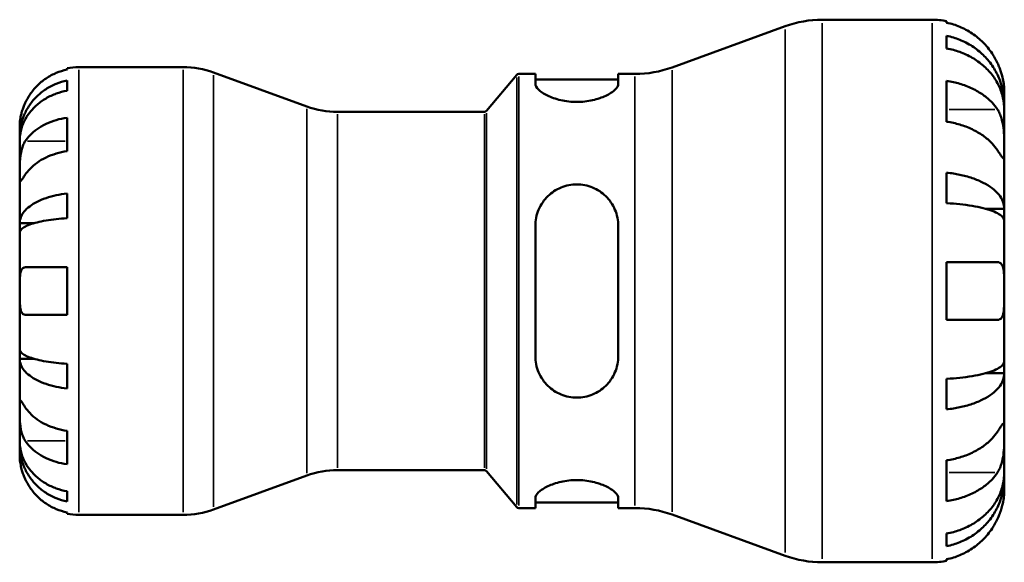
# Model space of a CAD drawing. Header units: millimetres. Extents: x 0 to 905, y -151 to 594.
# Tile 5 of 10: x 306 to 493, y 213 to 316. Entities that reach past the tile are written whole.
import ezdxf

# ---------------------------------------------------------------- set-up
doc = ezdxf.new("R2010")
doc.units = ezdxf.units.MM
doc.layers.add('Visible (ANSI)', color=7, linetype='Continuous', lineweight=50)
doc.layers.add('Visible Narrow (ANSI)', color=7, linetype='Continuous', lineweight=35)

msp = doc.modelspace()

# ---------------------------------------------------------------- linework, layer by layer
at = {"layer": 'Visible (ANSI)'}
for p, q in [((430.2377, 306.5383), (451.7102, 314.3537)), ((458.7558, 315.596), (479.6434, 315.596)), ((482.3834, 315.3192), (482.3834, 315.0252)), ((482.3834, 312.5314), (482.3834, 310.1312)), ((315.3434, 306.1285), (315.3434, 306.3687)), ((317.5934, 306.596), (337.3659, 306.596)), ((360.9002, 299.1212), (343.1802, 305.5708)), ((394.9933, 298.2746), (400.7351, 305.1174)), ((401.1181, 305.296), (404.2801, 305.296)), ((404.2801, 305.296), (404.2801, 303.3983)), ((420.0301, 305.296), (423.1921, 305.296)), ((420.0301, 303.3983), (420.0301, 305.296)), ((315.3434, 302.108), (315.3434, 304.0525)), ((404.2801, 304.266), (420.0301, 304.266)), ((482.3834, 303.9833), (482.3834, 296.2335)), ((493.3434, 299.4814), (493.3434, 301.896)), ((493.3434, 299.4814), (493.2981, 299.4814)), ((493.3434, 298.5171), (493.3434, 299.4814)), ((366.7146, 298.096), (394.6103, 298.096)), ((493.3434, 290.8246), (493.3434, 298.5171)), ((315.3434, 290.6355), (315.3434, 296.9994)), ((306.3434, 293.3351), (306.3434, 295.346)), ((306.3434, 292.5698), (306.3434, 293.3351)), ((306.3434, 293.3351), (306.3782, 293.3351)), ((306.3434, 286.1931), (306.3434, 292.5698)), ((493.3434, 279.7175), (493.3434, 290.8246)), ((306.3434, 276.9726), (306.3434, 286.1931)), ((482.3834, 286.5587), (482.3834, 280.7643)), ((315.3434, 277.8966), (315.3434, 282.5911)), ((493.3434, 279.7175), (489.7434, 279.7175)), ((493.3434, 277.3893), (493.3434, 279.7175)), ((306.3434, 275.1248), (306.3434, 276.9726)), ((306.3434, 276.9726), (309.0723, 276.9726)), ((493.3434, 264.096), (493.3434, 277.3893)), ((306.3434, 264.096), (306.3434, 275.1248)), ((404.2801, 276.456), (404.2801, 251.736)), ((420.0301, 251.736), (420.0301, 276.456)), ((482.3834, 269.576), (482.3834, 258.616)), ((315.3434, 259.596), (315.3434, 268.596)), ((306.3434, 253.0671), (306.3434, 264.096)), ((493.3434, 250.8027), (493.3434, 264.096)), ((306.3434, 251.2194), (306.3434, 253.0671)), ((306.3434, 241.9989), (306.3434, 251.2194)), ((306.3434, 251.2194), (309.0723, 251.2194)), ((493.3434, 248.4745), (493.3434, 250.8027)), ((315.3434, 245.6009), (315.3434, 250.2954)), ((482.3834, 247.4277), (482.3834, 241.6332)), ((493.3434, 248.4745), (489.7434, 248.4745)), ((493.3434, 237.3674), (493.3434, 248.4745)), ((306.3434, 235.6222), (306.3434, 241.9989)), ((315.3434, 231.1925), (315.3434, 237.5565)), ((493.3434, 229.6749), (493.3434, 237.3674)), ((306.3434, 234.8569), (306.3434, 235.6222)), ((306.3434, 232.846), (306.3434, 234.8569)), ((306.3434, 234.8569), (306.3782, 234.8569)), ((482.3834, 231.9585), (482.3834, 224.2086)), ((366.7146, 230.096), (394.6103, 230.096)), ((360.9002, 229.0708), (343.1802, 222.6212)), ((394.9933, 229.9174), (400.7351, 223.0746)), ((493.3434, 228.7106), (493.2981, 228.7106)), ((493.3434, 228.7106), (493.3434, 229.6749)), ((493.3434, 226.296), (493.3434, 228.7106)), ((315.3434, 224.1394), (315.3434, 226.084)), ((404.2801, 224.7937), (404.2801, 222.896)), ((420.0301, 222.896), (420.0301, 224.7937)), ((401.1181, 222.896), (404.2801, 222.896)), ((404.2801, 223.926), (420.0301, 223.926)), ((420.0301, 222.896), (423.1921, 222.896)), ((315.3434, 221.8233), (315.3434, 222.0635)), ((317.5934, 221.596), (337.3659, 221.596)), ((430.2377, 221.6537), (451.7102, 213.8383)), ((482.3834, 218.0608), (482.3834, 215.6606)), ((458.7558, 212.596), (479.6434, 212.596)), ((482.3834, 213.1668), (482.3834, 212.8728))]:
    msp.add_line(p, q, dxfattribs=at)
for centre, radius, start, end in [((458.7558, 294.996), 20.6, 90, 110), ((479.6434, 301.896), 13.7, 78.463041, 90), ((317.5934, 295.346), 11.25, 90, 101.536959), ((337.3659, 289.596), 17, 70, 90), ((401.1181, 304.796), 0.5, 90, 140), ((423.1921, 325.896), 20.6, 270, 290), ((366.7146, 315.096), 17, 250, 270), ((394.6103, 298.596), 0.5, 270, 320), ((366.7146, 213.096), 17, 90, 110), ((394.6103, 229.596), 0.5, 40, 90), ((337.3659, 238.596), 17, 270, 290), ((401.1181, 223.396), 0.5, 220, 270), ((423.1921, 202.296), 20.6, 70, 90), ((317.5934, 232.846), 11.25, 258.463041, 270), ((458.7558, 233.196), 20.6, 250, 270), ((479.6434, 226.296), 13.7, 270, 281.536959)]:
    msp.add_arc(centre, radius, start, end, dxfattribs=at)
for points, knots in [([(492.0432, 307.376), (491.7594, 307.9848), (491.4153, 308.603), (490.5115, 309.9619), (489.9159, 310.6788), (488.7189, 311.8803), (488.0077, 312.4759), (486.4756, 313.5035), (485.6547, 313.9354), (484.1157, 314.5748), (483.2598, 314.8453), (482.3834, 315.0252)], [6.70146308, 6.70146308, 6.70146308, 6.70146308, 6.89546082, 6.89546082, 7.15046266, 7.15046266, 7.40424929, 7.40424929, 7.65803592, 7.65803592, 7.90421072, 7.90421072, 7.90421072, 7.90421072]), ([(482.3834, 312.5314), (483.2618, 312.3572), (484.1198, 312.0952), (485.6605, 311.4764), (486.4815, 311.0589), (488.014, 310.0656), (488.7255, 309.4897), (489.9218, 308.3292), (490.5166, 307.6374), (491.5421, 306.1478), (491.9729, 305.3501), (492.6217, 303.8301), (492.899, 302.9675), (493.2599, 301.2051), (493.3434, 300.3053), (493.3434, 299.4814)], [0.25991455, 0.25991455, 0.25991455, 0.25991455, 0.50662445, 0.50662445, 0.76033137, 0.76033137, 1.01403828, 1.01403828, 1.26839286, 1.26839286, 1.52274744, 1.52274744, 1.77803646, 1.77803646, 2.03332548, 2.03332548, 2.03332548, 2.03332548]), ([(493.3434, 298.5171), (493.3434, 299.2503), (493.2599, 300.0511), (492.899, 301.6196), (492.6217, 302.3873), (491.9729, 303.7401), (491.5421, 304.45), (490.5166, 305.7757), (489.9218, 306.3914), (488.7255, 307.4242), (488.014, 307.9367), (486.4815, 308.8208), (485.6605, 309.1923), (484.1198, 309.7431), (483.2618, 309.9762), (482.3834, 310.1312)], [6.10802069, 6.10802069, 6.10802069, 6.10802069, 6.36330972, 6.36330972, 6.61859874, 6.61859874, 6.87295331, 6.87295331, 7.12730789, 7.12730789, 7.38101481, 7.38101481, 7.63472173, 7.63472173, 7.88143162, 7.88143162, 7.88143162, 7.88143162]), ([(493.3434, 301.896), (493.3434, 301.896), (493.3441, 301.9666), (493.338, 302.2748), (493.3294, 302.5429), (493.2669, 303.2218), (493.217, 303.612), (493.0589, 304.439), (492.9604, 304.8558), (492.7517, 305.5675), (492.6605, 305.8472), (492.4662, 306.3847), (492.3656, 306.6407), (492.1887, 307.0568), (492.1173, 307.217), (492.0432, 307.376)], [0, 0, 0, 0, 0.152396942, 0.152396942, 0.337511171, 0.337511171, 0.505641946, 0.505641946, 0.651702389, 0.651702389, 0.743108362, 0.743108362, 0.825561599, 0.825561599, 0.877547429, 0.877547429, 0.877547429, 0.877547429]), ([(315.3434, 306.1285), (314.6237, 305.9808), (313.9209, 305.7586), (312.6571, 305.2336), (311.9829, 304.8789), (310.7248, 304.0351), (310.1408, 303.546), (309.1579, 302.5595), (308.6688, 301.9708), (307.9263, 300.8545), (307.6435, 300.3464), (307.4104, 299.846)], [0.21343841, 0.21343841, 0.21343841, 0.21343841, 0.415599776, 0.415599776, 0.62400044, 0.62400044, 0.832401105, 0.832401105, 1.041788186, 1.041788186, 1.201242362, 1.201242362, 1.201242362, 1.201242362]), ([(306.3434, 293.3351), (306.3434, 294.011), (306.4119, 294.7493), (306.7076, 296.1953), (306.9349, 296.9031), (307.4666, 298.1503), (307.8196, 298.8049), (308.6601, 300.0274), (309.1476, 300.5953), (310.1292, 301.5492), (310.7137, 302.023), (311.9729, 302.8404), (312.6476, 303.1839), (313.9146, 303.6935), (314.6206, 303.9092), (315.3434, 304.0525)], [5.01611651, 5.01611651, 5.01611651, 5.01611651, 5.22556214, 5.22556214, 5.43500778, 5.43500778, 5.64366868, 5.64366868, 5.85232958, 5.85232958, 6.06089336, 6.06089336, 6.26945714, 6.26945714, 6.47247333, 6.47247333, 6.47247333, 6.47247333]), ([(420.0301, 303.3983), (420.0301, 303.0773), (419.821, 302.6916), (418.987, 301.8976), (418.3628, 301.4912), (416.959, 300.8299), (416.1005, 300.5236), (414.1959, 300.0991), (413.1487, 299.9845), (411.1394, 299.9845), (410.0712, 300.1042), (408.1352, 300.545), (407.2662, 300.8621), (405.8855, 301.5295), (405.2838, 301.9285), (404.4809, 302.7065), (404.2801, 303.0839), (404.2801, 303.3983)], [1.20262136, 1.20262136, 1.20262136, 1.20262136, 1.52356168, 1.52356168, 1.844502, 1.844502, 2.14259768, 2.14259768, 2.44069335, 2.44069335, 2.74539978, 2.74539978, 3.05010621, 3.05010621, 3.36447683, 3.36447683, 3.67884744, 3.67884744, 3.67884744, 3.67884744]), ([(482.3834, 303.9833), (483.2598, 303.8561), (484.1157, 303.6649), (485.6547, 303.2127), (486.4756, 302.9073), (488.0077, 302.1807), (488.7189, 301.7595), (489.9159, 300.91), (490.5115, 300.403), (491.4153, 299.4422), (491.7594, 299.005), (492.0432, 298.5745)], [0.25992066, 0.25992066, 0.25992066, 0.25992066, 0.50609546, 0.50609546, 0.75988209, 0.75988209, 1.01366872, 1.01366872, 1.26867056, 1.26867056, 1.4626683, 1.4626683, 1.4626683, 1.4626683]), ([(315.3434, 302.108), (314.6222, 301.9808), (313.9177, 301.7893), (312.6525, 301.337), (311.9784, 301.0319), (310.7199, 300.3059), (310.1357, 299.885), (309.1533, 299.0368), (308.6649, 298.5312), (307.8227, 297.4425), (307.469, 296.8595), (306.9361, 295.7485), (306.7084, 295.1179), (306.4121, 293.8297), (306.3434, 293.172), (306.3434, 292.5698)], [0.21343366, 0.21343366, 0.21343366, 0.21343366, 0.41600999, 0.41600999, 0.62434849, 0.62434849, 0.83268698, 0.83268698, 1.04157188, 1.04157188, 1.25045677, 1.25045677, 1.46012794, 1.46012794, 1.66979911, 1.66979911, 1.66979911, 1.66979911]), ([(307.4104, 299.846), (307.3382, 299.6909), (307.2691, 299.5345), (307.0937, 299.1143), (306.9944, 298.8508), (306.8079, 298.2993), (306.7244, 298.0147), (306.5503, 297.3281), (306.4799, 296.9486), (306.3789, 296.2246), (306.359, 295.9105), (306.3413, 295.4637), (306.3434, 295.346), (306.3434, 295.346)], [-0.719688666, -0.719688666, -0.719688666, -0.719688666, -0.669133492, -0.669133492, -0.584482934, -0.584482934, -0.490084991, -0.490084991, -0.347659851, -0.347659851, -0.17827673, -0.17827673, 0, 0, 0, 0]), ([(492.0432, 298.5745), (492.1152, 298.4651), (492.1848, 298.3503), (492.3999, 297.9629), (492.5336, 297.6708), (492.7764, 297.0205), (492.8821, 296.6629), (493.0932, 295.7536), (493.1771, 295.1943), (493.2999, 293.9382), (493.3244, 293.2553), (493.3461, 291.9459), (493.3434, 291.3372), (493.3434, 290.8246)], [-0.88258817, -0.88258817, -0.88258817, -0.88258817, -0.831318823, -0.831318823, -0.717511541, -0.717511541, -0.596637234, -0.596637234, -0.425370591, -0.425370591, -0.217449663, -0.217449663, 0, 0, 0, 0]), ([(307.4104, 292.557), (307.6435, 292.9108), (307.9263, 293.2702), (308.6688, 294.0595), (309.1579, 294.4758), (310.1408, 295.1733), (310.7248, 295.5192), (311.9829, 296.1159), (312.6571, 296.3666), (313.9209, 296.7379), (314.6237, 296.895), (315.3434, 296.9994)], [5.502271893, 5.502271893, 5.502271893, 5.502271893, 5.661726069, 5.661726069, 5.871113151, 5.871113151, 6.079513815, 6.079513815, 6.287914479, 6.287914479, 6.490075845, 6.490075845, 6.490075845, 6.490075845]), ([(492.0432, 290.8246), (491.7594, 291.2551), (491.4153, 291.6923), (490.5115, 292.6531), (489.9159, 293.1601), (488.7189, 294.0096), (488.0077, 294.4308), (486.4756, 295.1574), (485.6547, 295.4628), (484.1157, 295.915), (483.2598, 296.1062), (482.3834, 296.2335)], [6.70146171, 6.70146171, 6.70146171, 6.70146171, 6.89545946, 6.89545946, 7.15046129, 7.15046129, 7.40424792, 7.40424792, 7.65803456, 7.65803456, 7.90420936, 7.90420936, 7.90420936, 7.90420936]), ([(306.3434, 286.1931), (306.3434, 286.4342), (306.3432, 286.702), (306.3453, 287.3002), (306.3479, 287.6316), (306.3693, 288.4432), (306.3934, 288.9294), (306.4934, 289.8802), (306.5661, 290.3354), (306.7449, 291.069), (306.833, 291.3548), (307.0361, 291.8802), (307.1491, 292.1186), (307.3182, 292.4124), (307.3637, 292.4861), (307.4104, 292.557)], [0, 0, 0, 0, 0.102304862, 0.102304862, 0.211653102, 0.211653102, 0.358687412, 0.358687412, 0.498615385, 0.498615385, 0.596138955, 0.596138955, 0.690342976, 0.690342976, 0.723550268, 0.723550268, 0.723550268, 0.723550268]), ([(315.3434, 290.6355), (314.6209, 290.5306), (313.9153, 290.3727), (312.6482, 289.9996), (311.9731, 289.7479), (310.7135, 289.1491), (310.129, 288.802), (309.1475, 288.1034), (308.6602, 287.6875), (307.9222, 286.901), (307.6419, 286.5444), (307.4104, 286.1931)], [0.213454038, 0.213454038, 0.213454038, 0.213454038, 0.416408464, 0.416408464, 0.625216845, 0.625216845, 0.834025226, 0.834025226, 1.043008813, 1.043008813, 1.201236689, 1.201236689, 1.201236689, 1.201236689]), ([(493.3434, 290.8246), (493.3434, 290.5314), (493.3437, 290.2724), (493.3412, 289.8178), (493.338, 289.6294), (493.3121, 289.3061), (493.2828, 289.2147), (493.1612, 289.2246), (493.0728, 289.3164), (492.8553, 289.6063), (492.7481, 289.762), (492.5009, 290.1302), (492.3634, 290.3387), (492.1569, 290.652), (492.1008, 290.7371), (492.0432, 290.8246)], [0, 0, 0, 0, 0.124406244, 0.124406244, 0.257375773, 0.257375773, 0.436406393, 0.436406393, 0.606746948, 0.606746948, 0.725474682, 0.725474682, 0.840179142, 0.840179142, 0.881151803, 0.881151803, 0.881151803, 0.881151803]), ([(307.4104, 286.1931), (307.3516, 286.1039), (307.2949, 286.0177), (307.1186, 285.7502), (307.0088, 285.5838), (306.8093, 285.2875), (306.7224, 285.1622), (306.5489, 284.9357), (306.4799, 284.8693), (306.3791, 284.8829), (306.359, 284.9971), (306.3413, 285.4393), (306.3434, 285.7722), (306.3434, 286.1931)], [-0.724744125, -0.724744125, -0.724744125, -0.724744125, -0.682926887, -0.682926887, -0.589467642, -0.589467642, -0.490143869, -0.490143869, -0.349335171, -0.349335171, -0.17856496, -0.17856496, 0, 0, 0, 0]), ([(482.3834, 286.5587), (483.2618, 286.4675), (484.1198, 286.3301), (485.6605, 286.0057), (486.4815, 285.7868), (488.014, 285.2661), (488.7255, 284.9642), (489.9218, 284.3558), (490.5166, 283.9931), (491.5421, 283.2123), (491.9729, 282.7941), (492.6217, 281.9972), (492.899, 281.545), (493.2599, 280.6211), (493.3434, 280.1494), (493.3434, 279.7175)], [0.25991455, 0.25991455, 0.25991455, 0.25991455, 0.50662445, 0.50662445, 0.76033137, 0.76033137, 1.01403828, 1.01403828, 1.26839286, 1.26839286, 1.52274744, 1.52274744, 1.77803646, 1.77803646, 2.03332548, 2.03332548, 2.03332548, 2.03332548]), ([(404.2801, 276.456), (404.2801, 277.4765), (404.4892, 278.5509), (405.3232, 280.5154), (405.9474, 281.4065), (407.3512, 282.7666), (408.2097, 283.3487), (410.1143, 284.1313), (411.1614, 284.331), (412.1551, 284.331), (413.1487, 284.331), (414.1959, 284.1313), (416.1005, 283.3487), (416.959, 282.7666), (418.3628, 281.4065), (418.987, 280.5154), (419.821, 278.5509), (420.0301, 277.4765), (420.0301, 276.456)], [-1.23807199, -1.23807199, -1.23807199, -1.23807199, -0.91713167, -0.91713167, -0.59619135, -0.59619135, -0.29809567, -0.29809567, 0, 0, 0, 0.29809567, 0.29809567, 0.59619135, 0.59619135, 0.91713167, 0.91713167, 1.23807199, 1.23807199, 1.23807199, 1.23807199]), ([(306.3434, 276.9726), (306.3434, 277.3273), (306.4121, 277.7148), (306.7084, 278.4736), (306.9361, 278.845), (307.469, 279.4994), (307.8227, 279.8429), (308.6649, 280.4842), (309.1533, 280.782), (310.1357, 281.2816), (310.7199, 281.5295), (311.9784, 281.9572), (312.6525, 282.1369), (313.9177, 282.4033), (314.6222, 282.5161), (315.3434, 282.5911)], [5.01611651, 5.01611651, 5.01611651, 5.01611651, 5.22578768, 5.22578768, 5.43545884, 5.43545884, 5.64434374, 5.64434374, 5.85322864, 5.85322864, 6.06156713, 6.06156713, 6.26990562, 6.26990562, 6.47248196, 6.47248196, 6.47248196, 6.47248196]), ([(493.3434, 277.3893), (493.3434, 277.6024), (493.2599, 277.8351), (492.899, 278.2909), (492.6217, 278.514), (491.9729, 278.9071), (491.5421, 279.1134), (490.5166, 279.4986), (489.9218, 279.6775), (488.7255, 279.9776), (488.014, 280.1265), (486.4815, 280.3834), (485.6605, 280.4914), (484.1198, 280.6515), (483.2618, 280.7192), (482.3834, 280.7643)], [6.10802066, 6.10802066, 6.10802066, 6.10802066, 6.36330968, 6.36330968, 6.6185987, 6.6185987, 6.87295328, 6.87295328, 7.12730785, 7.12730785, 7.38101477, 7.38101477, 7.63472169, 7.63472169, 7.88143159, 7.88143159, 7.88143159, 7.88143159]), ([(315.3434, 277.8966), (314.6222, 277.8596), (313.9177, 277.8039), (312.6525, 277.6725), (311.9784, 277.5838), (310.7199, 277.3729), (310.1357, 277.2506), (309.1533, 277.0041), (308.6649, 276.8572), (307.8227, 276.5408), (307.469, 276.3714), (306.9361, 276.0485), (306.7084, 275.8653), (306.4121, 275.491), (306.3434, 275.2998), (306.3434, 275.1248)], [0.21343366, 0.21343366, 0.21343366, 0.21343366, 0.41600999, 0.41600999, 0.62434849, 0.62434849, 0.83268698, 0.83268698, 1.04157188, 1.04157188, 1.25045677, 1.25045677, 1.46012794, 1.46012794, 1.66979911, 1.66979911, 1.66979911, 1.66979911]), ([(482.3834, 269.576), (483.2598, 269.576), (484.1157, 269.576), (485.6547, 269.576), (486.4756, 269.576), (488.0077, 269.576), (488.7189, 269.576), (489.9159, 269.576), (490.5115, 269.576), (491.4153, 269.576), (491.7594, 269.576), (492.0432, 269.576)], [0.25992066, 0.25992066, 0.25992066, 0.25992066, 0.50609546, 0.50609546, 0.75988209, 0.75988209, 1.01366872, 1.01366872, 1.26867056, 1.26867056, 1.4626683, 1.4626683, 1.4626683, 1.4626683]), ([(492.0432, 269.576), (492.1315, 269.576), (492.216, 269.5662), (492.43, 269.5123), (492.551, 269.4499), (492.7781, 269.2543), (492.8797, 269.1147), (493.0915, 268.6722), (493.1772, 268.3278), (493.3002, 267.4206), (493.3245, 266.8411), (493.3461, 265.5368), (493.3434, 264.8197), (493.3434, 264.096)], [-0.876449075, -0.876449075, -0.876449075, -0.876449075, -0.814632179, -0.814632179, -0.7114626, -0.7114626, -0.59653466, -0.59653466, -0.423338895, -0.423338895, -0.217099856, -0.217099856, 0, 0, 0, 0]), ([(306.3434, 264.096), (306.3434, 264.4772), (306.343, 264.8567), (306.3463, 265.6181), (306.3504, 265.9949), (306.3836, 266.8416), (306.4227, 267.276), (306.5671, 267.8932), (306.6526, 268.1057), (306.8786, 268.4187), (307.0159, 268.5177), (307.2506, 268.5857), (307.3285, 268.596), (307.4104, 268.596)], [0, 0, 0, 0, 0.11434831, 0.11434831, 0.236037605, 0.236037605, 0.408018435, 0.408018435, 0.537907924, 0.537907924, 0.665757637, 0.665757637, 0.724019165, 0.724019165, 0.724019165, 0.724019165]), ([(307.4104, 268.596), (307.6435, 268.596), (307.9263, 268.596), (308.6688, 268.596), (309.1579, 268.596), (310.1408, 268.596), (310.7248, 268.596), (311.9829, 268.596), (312.6571, 268.596), (313.9209, 268.596), (314.6237, 268.596), (315.3434, 268.596)], [5.502271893, 5.502271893, 5.502271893, 5.502271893, 5.661726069, 5.661726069, 5.871113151, 5.871113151, 6.079513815, 6.079513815, 6.287914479, 6.287914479, 6.490075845, 6.490075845, 6.490075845, 6.490075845]), ([(307.4104, 259.596), (307.2596, 259.596), (307.1228, 259.6309), (306.8631, 259.7898), (306.7481, 259.9259), (306.5545, 260.3268), (306.4845, 260.6008), (306.38, 261.341), (306.3592, 261.827), (306.3413, 262.9111), (306.3434, 263.5004), (306.3434, 264.096)], [-0.725031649, -0.725031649, -0.725031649, -0.725031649, -0.617670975, -0.617670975, -0.493082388, -0.493082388, -0.352980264, -0.352980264, -0.178680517, -0.178680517, 0, 0, 0, 0]), ([(493.3434, 264.096), (493.3434, 263.6111), (493.344, 263.1284), (493.3392, 262.1442), (493.333, 261.6521), (493.2828, 260.599), (493.2267, 260.0807), (493.0406, 259.3977), (492.9436, 259.1779), (492.7262, 258.8834), (492.618, 258.788), (492.3678, 258.6545), (492.2254, 258.6199), (492.0615, 258.6161), (492.0523, 258.616), (492.0432, 258.616)], [-3.806963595, -3.806963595, -3.806963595, -3.806963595, -3.661495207, -3.661495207, -3.500910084, -3.500910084, -3.287615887, -3.287615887, -3.146788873, -3.146788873, -3.039652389, -3.039652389, -2.927129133, -2.927129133, -2.920524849, -2.920524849, -2.920524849, -2.920524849]), ([(315.3434, 259.596), (314.6237, 259.596), (313.9209, 259.596), (312.6571, 259.596), (311.9829, 259.596), (310.7248, 259.596), (310.1408, 259.596), (309.1579, 259.596), (308.6688, 259.596), (307.9263, 259.596), (307.6435, 259.596), (307.4104, 259.596)], [0.21343841, 0.21343841, 0.21343841, 0.21343841, 0.415599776, 0.415599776, 0.62400044, 0.62400044, 0.832401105, 0.832401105, 1.041788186, 1.041788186, 1.201242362, 1.201242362, 1.201242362, 1.201242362]), ([(492.0432, 258.616), (491.7594, 258.616), (491.4153, 258.616), (490.5115, 258.616), (489.9159, 258.616), (488.7189, 258.616), (488.0077, 258.616), (486.4756, 258.616), (485.6547, 258.616), (484.1157, 258.616), (483.2598, 258.616), (482.3834, 258.616)], [6.70146183, 6.70146183, 6.70146183, 6.70146183, 6.89545958, 6.89545958, 7.15046141, 7.15046141, 7.40424804, 7.40424804, 7.65803468, 7.65803468, 7.90420948, 7.90420948, 7.90420948, 7.90420948]), ([(306.3434, 253.0671), (306.3434, 252.8923), (306.4119, 252.7014), (306.7076, 252.3274), (306.9349, 252.1444), (307.4666, 251.8218), (307.8196, 251.6526), (308.6601, 251.3364), (309.1476, 251.1895), (310.1292, 250.9428), (310.7137, 250.8203), (311.9729, 250.6089), (312.6476, 250.5201), (313.9146, 250.3883), (314.6206, 250.3325), (315.3434, 250.2954)], [5.01611651, 5.01611651, 5.01611651, 5.01611651, 5.22556214, 5.22556214, 5.43500778, 5.43500778, 5.64366868, 5.64366868, 5.85232958, 5.85232958, 6.06089336, 6.06089336, 6.26945714, 6.26945714, 6.47247333, 6.47247333, 6.47247333, 6.47247333]), ([(315.3434, 245.6009), (314.6222, 245.6759), (313.9177, 245.7887), (312.6525, 246.0551), (311.9784, 246.2348), (310.7199, 246.6625), (310.1357, 246.9104), (309.1533, 247.41), (308.6649, 247.7078), (307.8227, 248.3491), (307.469, 248.6926), (306.9361, 249.347), (306.7084, 249.7184), (306.4121, 250.4772), (306.3434, 250.8647), (306.3434, 251.2194)], [0.21343366, 0.21343366, 0.21343366, 0.21343366, 0.41600999, 0.41600999, 0.62434849, 0.62434849, 0.83268698, 0.83268698, 1.04157188, 1.04157188, 1.25045677, 1.25045677, 1.46012794, 1.46012794, 1.66979911, 1.66979911, 1.66979911, 1.66979911]), ([(420.0301, 251.736), (420.0301, 250.7155), (419.821, 249.6411), (418.987, 247.6766), (418.3628, 246.7855), (416.959, 245.4254), (416.1005, 244.8433), (414.1959, 244.0607), (413.1487, 243.861), (411.1614, 243.861), (410.1143, 244.0607), (408.2097, 244.8433), (407.3512, 245.4254), (405.9474, 246.7855), (405.3232, 247.6766), (404.4892, 249.6411), (404.2801, 250.7155), (404.2801, 251.736)], [1.20262136, 1.20262136, 1.20262136, 1.20262136, 1.52356168, 1.52356168, 1.844502, 1.844502, 2.14259768, 2.14259768, 2.44069335, 2.44069335, 2.73878903, 2.73878903, 3.0368847, 3.0368847, 3.35782502, 3.35782502, 3.67876535, 3.67876535, 3.67876535, 3.67876535]), ([(482.3834, 247.4277), (483.2618, 247.4728), (484.1198, 247.5405), (485.6605, 247.7006), (486.4815, 247.8085), (488.014, 248.0654), (488.7255, 248.2144), (489.9218, 248.5145), (490.5166, 248.6934), (491.5421, 249.0786), (491.9729, 249.2849), (492.6217, 249.678), (492.899, 249.9011), (493.2599, 250.3569), (493.3434, 250.5896), (493.3434, 250.8027)], [0.25991455, 0.25991455, 0.25991455, 0.25991455, 0.50662445, 0.50662445, 0.76033137, 0.76033137, 1.01403828, 1.01403828, 1.26839286, 1.26839286, 1.52274744, 1.52274744, 1.77803646, 1.77803646, 2.03332548, 2.03332548, 2.03332548, 2.03332548]), ([(493.3434, 248.4745), (493.3434, 248.0426), (493.2599, 247.5709), (492.899, 246.647), (492.6217, 246.1948), (491.9729, 245.3979), (491.5421, 244.9797), (490.5166, 244.1989), (489.9218, 243.8362), (488.7255, 243.2278), (488.014, 242.9259), (486.4815, 242.4052), (485.6605, 242.1863), (484.1198, 241.8619), (483.2618, 241.7245), (482.3834, 241.6332)], [6.10802108, 6.10802108, 6.10802108, 6.10802108, 6.3633101, 6.3633101, 6.61859912, 6.61859912, 6.87295369, 6.87295369, 7.12730827, 7.12730827, 7.38101519, 7.38101519, 7.63472211, 7.63472211, 7.881432, 7.881432, 7.881432, 7.881432]), ([(306.3434, 241.9989), (306.3434, 242.24), (306.3432, 242.453), (306.3453, 242.8266), (306.3479, 242.9814), (306.3693, 243.2465), (306.3934, 243.3212), (306.4934, 243.3125), (306.5661, 243.2367), (306.7449, 242.998), (306.833, 242.8698), (307.0361, 242.567), (307.1491, 242.3955), (307.3182, 242.1388), (307.3637, 242.0698), (307.4104, 241.9989)], [0, 0, 0, 0, 0.102304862, 0.102304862, 0.211653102, 0.211653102, 0.358687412, 0.358687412, 0.498615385, 0.498615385, 0.596138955, 0.596138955, 0.690342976, 0.690342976, 0.723550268, 0.723550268, 0.723550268, 0.723550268]), ([(307.4104, 235.6349), (307.3516, 235.7242), (307.2949, 235.8178), (307.1186, 236.1351), (307.0088, 236.3748), (306.8093, 236.9089), (306.7224, 237.2026), (306.5489, 237.95), (306.4799, 238.4098), (306.3791, 239.4419), (306.359, 240.0028), (306.3413, 241.0781), (306.3434, 241.578), (306.3434, 241.9989)], [-0.724744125, -0.724744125, -0.724744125, -0.724744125, -0.682926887, -0.682926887, -0.589467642, -0.589467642, -0.490143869, -0.490143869, -0.349335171, -0.349335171, -0.17856496, -0.17856496, 0, 0, 0, 0]), ([(307.4104, 241.9989), (307.6435, 241.6451), (307.9263, 241.2858), (308.6688, 240.4965), (309.1579, 240.0802), (310.1408, 239.3826), (310.7248, 239.0367), (311.9829, 238.4401), (312.6571, 238.1893), (313.9209, 237.818), (314.6237, 237.661), (315.3434, 237.5565)], [5.502271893, 5.502271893, 5.502271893, 5.502271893, 5.661726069, 5.661726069, 5.871113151, 5.871113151, 6.079513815, 6.079513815, 6.287914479, 6.287914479, 6.490075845, 6.490075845, 6.490075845, 6.490075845]), ([(492.0432, 237.3674), (492.1152, 237.4767), (492.1848, 237.5823), (492.3999, 237.9086), (492.5336, 238.1111), (492.7764, 238.4714), (492.8821, 238.6237), (493.0932, 238.8989), (493.1771, 238.9795), (493.2999, 238.9628), (493.3244, 238.8238), (493.3461, 238.2853), (493.3434, 237.8799), (493.3434, 237.3674)], [-0.88258817, -0.88258817, -0.88258817, -0.88258817, -0.831318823, -0.831318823, -0.717511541, -0.717511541, -0.596637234, -0.596637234, -0.425370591, -0.425370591, -0.217449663, -0.217449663, 0, 0, 0, 0]), ([(315.3434, 231.1925), (314.6209, 231.2974), (313.9153, 231.4553), (312.6482, 231.8284), (311.9731, 232.0801), (310.7135, 232.6789), (310.129, 233.026), (309.1475, 233.7246), (308.6602, 234.1406), (307.9222, 234.927), (307.6419, 235.2837), (307.4104, 235.6349)], [0.213454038, 0.213454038, 0.213454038, 0.213454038, 0.416408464, 0.416408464, 0.625216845, 0.625216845, 0.834025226, 0.834025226, 1.043008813, 1.043008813, 1.201236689, 1.201236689, 1.201236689, 1.201236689]), ([(482.3834, 231.9585), (483.2598, 232.0858), (484.1157, 232.277), (485.6547, 232.7292), (486.4756, 233.0346), (488.0077, 233.7612), (488.7189, 234.1824), (489.9159, 235.0319), (490.5115, 235.5389), (491.4153, 236.4997), (491.7594, 236.9369), (492.0432, 237.3674)], [0.25992066, 0.25992066, 0.25992066, 0.25992066, 0.50609546, 0.50609546, 0.75988209, 0.75988209, 1.01366872, 1.01366872, 1.26867056, 1.26867056, 1.4626683, 1.4626683, 1.4626683, 1.4626683]), ([(493.3434, 237.3674), (493.3434, 237.0741), (493.3437, 236.7486), (493.3412, 236.0212), (493.338, 235.6184), (493.3121, 234.6309), (493.2828, 234.039), (493.1612, 232.8814), (493.0728, 232.3272), (492.8553, 231.4339), (492.7481, 231.0858), (492.5009, 230.4457), (492.3634, 230.1553), (492.1569, 229.796), (492.1008, 229.705), (492.0432, 229.6175)], [0, 0, 0, 0, 0.124406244, 0.124406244, 0.257375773, 0.257375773, 0.436406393, 0.436406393, 0.606746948, 0.606746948, 0.725474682, 0.725474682, 0.840179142, 0.840179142, 0.881151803, 0.881151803, 0.881151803, 0.881151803]), ([(306.3434, 235.6222), (306.3434, 235.02), (306.4121, 234.3623), (306.7084, 233.0741), (306.9361, 232.4435), (307.469, 231.3325), (307.8227, 230.7495), (308.6649, 229.6608), (309.1533, 229.1552), (310.1357, 228.307), (310.7199, 227.8861), (311.9784, 227.1601), (312.6525, 226.855), (313.9177, 226.4027), (314.6222, 226.2112), (315.3434, 226.084)], [5.01611651, 5.01611651, 5.01611651, 5.01611651, 5.22578768, 5.22578768, 5.43545884, 5.43545884, 5.64434374, 5.64434374, 5.85322864, 5.85322864, 6.06156713, 6.06156713, 6.26990562, 6.26990562, 6.47248196, 6.47248196, 6.47248196, 6.47248196]), ([(315.3434, 224.1394), (314.6222, 224.2824), (313.9177, 224.4976), (312.6525, 225.0058), (311.9784, 225.3486), (310.7199, 226.1644), (310.1357, 226.6373), (309.1533, 227.5903), (308.6649, 228.1585), (307.8227, 229.3817), (307.469, 230.0369), (306.9361, 231.2852), (306.7084, 231.9937), (306.4121, 233.4412), (306.3434, 234.1802), (306.3434, 234.8569)], [0.21343366, 0.21343366, 0.21343366, 0.21343366, 0.41600999, 0.41600999, 0.62434849, 0.62434849, 0.83268698, 0.83268698, 1.04157188, 1.04157188, 1.25045677, 1.25045677, 1.46012794, 1.46012794, 1.66979911, 1.66979911, 1.66979911, 1.66979911]), ([(306.3434, 232.846), (306.3434, 232.846), (306.343, 232.7924), (306.3471, 232.5699), (306.3523, 232.3907), (306.3944, 231.847), (306.4412, 231.4479), (306.5948, 230.6805), (306.674, 230.3553), (306.8518, 229.7563), (306.9407, 229.4911), (307.1463, 228.9442), (307.2633, 228.6645), (307.3972, 228.3745), (307.4038, 228.3603), (307.4104, 228.346)], [-3.126212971, -3.126212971, -3.126212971, -3.126212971, -3.005921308, -3.005921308, -2.872956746, -2.872956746, -2.697893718, -2.697893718, -2.583387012, -2.583387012, -2.495475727, -2.495475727, -2.403102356, -2.403102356, -2.398316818, -2.398316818, -2.398316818, -2.398316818]), ([(307.4104, 228.346), (307.6435, 227.8456), (307.9263, 227.3375), (308.6688, 226.2212), (309.1579, 225.6325), (310.1408, 224.646), (310.7248, 224.1569), (311.9829, 223.3131), (312.6571, 222.9584), (313.9209, 222.4333), (314.6237, 222.2112), (315.3434, 222.0635)], [5.502271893, 5.502271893, 5.502271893, 5.502271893, 5.661726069, 5.661726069, 5.871113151, 5.871113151, 6.079513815, 6.079513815, 6.287914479, 6.287914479, 6.490075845, 6.490075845, 6.490075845, 6.490075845]), ([(404.2801, 224.7937), (404.2801, 225.1146), (404.4892, 225.5004), (405.3232, 226.2943), (405.9474, 226.7008), (407.3512, 227.3621), (408.2097, 227.6684), (410.1143, 228.0929), (411.1614, 228.2075), (412.1551, 228.2075), (413.1487, 228.2075), (414.1959, 228.0929), (416.1005, 227.6684), (416.959, 227.3621), (418.3628, 226.7008), (418.987, 226.2943), (419.821, 225.5004), (420.0301, 225.1146), (420.0301, 224.7937)], [-1.23807199, -1.23807199, -1.23807199, -1.23807199, -0.91713167, -0.91713167, -0.59619135, -0.59619135, -0.29809567, -0.29809567, 0, 0, 0, 0.29809567, 0.29809567, 0.59619135, 0.59619135, 0.91713167, 0.91713167, 1.23807199, 1.23807199, 1.23807199, 1.23807199]), ([(482.3834, 218.0608), (483.2618, 218.2157), (484.1198, 218.4489), (485.6605, 218.9997), (486.4815, 219.3712), (488.014, 220.2553), (488.7255, 220.7678), (489.9218, 221.8006), (490.5166, 222.4163), (491.5421, 223.742), (491.9729, 224.4519), (492.6217, 225.8047), (492.899, 226.5724), (493.2599, 228.1409), (493.3434, 228.9417), (493.3434, 229.6749)], [0.25991455, 0.25991455, 0.25991455, 0.25991455, 0.50662445, 0.50662445, 0.76033137, 0.76033137, 1.01403828, 1.01403828, 1.26839286, 1.26839286, 1.52274744, 1.52274744, 1.77803646, 1.77803646, 2.03332548, 2.03332548, 2.03332548, 2.03332548]), ([(492.0432, 229.6175), (491.7594, 229.187), (491.4153, 228.7498), (490.5115, 227.789), (489.9159, 227.282), (488.7189, 226.4325), (488.0077, 226.0113), (486.4756, 225.2847), (485.6547, 224.9793), (484.1157, 224.5271), (483.2598, 224.3359), (482.3834, 224.2086)], [6.70146171, 6.70146171, 6.70146171, 6.70146171, 6.89545946, 6.89545946, 7.15046129, 7.15046129, 7.40424792, 7.40424792, 7.65803456, 7.65803456, 7.90420936, 7.90420936, 7.90420936, 7.90420936]), ([(493.3434, 228.7106), (493.3434, 227.8867), (493.2599, 226.9869), (492.899, 225.2245), (492.6217, 224.3619), (491.9729, 222.8418), (491.5421, 222.0441), (490.5166, 220.5546), (489.9218, 219.8628), (488.7255, 218.7023), (488.014, 218.1264), (486.4815, 217.1331), (485.6605, 216.7156), (484.1198, 216.0967), (483.2618, 215.8347), (482.3834, 215.6606)], [6.10802066, 6.10802066, 6.10802066, 6.10802066, 6.36330968, 6.36330968, 6.6185987, 6.6185987, 6.87295328, 6.87295328, 7.12730785, 7.12730785, 7.38101477, 7.38101477, 7.63472169, 7.63472169, 7.88143159, 7.88143159, 7.88143159, 7.88143159]), ([(492.0432, 220.816), (492.1315, 221.0056), (492.216, 221.1968), (492.43, 221.7095), (492.551, 222.0306), (492.7781, 222.7024), (492.8797, 223.0487), (493.0915, 223.8838), (493.1772, 224.3452), (493.3002, 225.2262), (493.3245, 225.6086), (493.3461, 226.1526), (493.3434, 226.296), (493.3434, 226.296)], [-0.876449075, -0.876449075, -0.876449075, -0.876449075, -0.814632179, -0.814632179, -0.7114626, -0.7114626, -0.59653466, -0.59653466, -0.423338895, -0.423338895, -0.217099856, -0.217099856, 0, 0, 0, 0]), ([(482.3834, 213.1668), (483.2598, 213.3467), (484.1157, 213.6172), (485.6547, 214.2566), (486.4756, 214.6885), (488.0077, 215.7161), (488.7189, 216.3117), (489.9159, 217.5131), (490.5115, 218.2301), (491.4153, 219.589), (491.7594, 220.2072), (492.0432, 220.816)], [0.25992066, 0.25992066, 0.25992066, 0.25992066, 0.50609546, 0.50609546, 0.75988209, 0.75988209, 1.01366872, 1.01366872, 1.26867056, 1.26867056, 1.4626683, 1.4626683, 1.4626683, 1.4626683])]:
    msp.add_open_spline(points, degree=3, knots=knots, dxfattribs=at)
at = {"layer": 'Visible Narrow (ANSI)'}
for p, q in [((458.7558, 314.9619), (458.7558, 213.23)), ((479.6434, 213.23), (479.6434, 314.9619)), ((451.7102, 214.4571), (451.7102, 313.7349)), ((317.5934, 222.1192), (317.5934, 306.0727)), ((337.3659, 222.1192), (337.3659, 306.0727)), ((343.1802, 305.0601), (343.1802, 223.1318)), ((430.2377, 306.0158), (430.2377, 222.1762)), ((400.7351, 223.5796), (400.7351, 304.6123)), ((401.1181, 304.7888), (401.1181, 223.4032)), ((423.1921, 223.4032), (423.1921, 304.7888)), ((360.9002, 229.502), (360.9002, 298.69)), ((366.7146, 297.6774), (366.7146, 230.5146)), ((394.6103, 230.5146), (394.6103, 297.6774)), ((394.9933, 297.8538), (394.9933, 230.3382)), ((491.5602, 298.5745), (482.8664, 298.5745)), ((307.8071, 292.557), (314.9468, 292.557)), ((307.8071, 235.6349), (314.9468, 235.6349)), ((491.5602, 229.6175), (482.8664, 229.6175))]:
    msp.add_line(p, q, dxfattribs=at)

doc.saveas('drawing.dxf')
